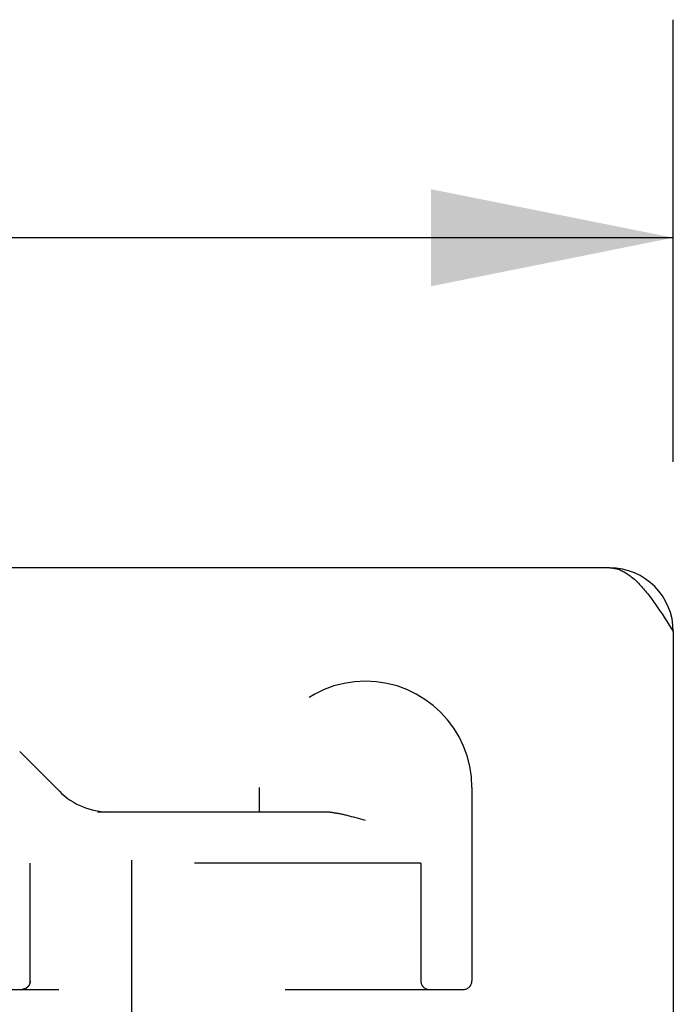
# Model space of a CAD drawing. Header units: inches. Extents: x 0 to 72.6, y 0 to 47.
# Tile 11 of 16: x 33.4 to 34.6, y 9.2 to 11. Entities that reach past the tile are written whole.
import ezdxf

# ---------------------------------------------------------------- set-up
doc = ezdxf.new("R2010")
doc.units = ezdxf.units.IN
doc.header["$LTSCALE"] = 3.990854
doc.header["$MEASUREMENT"] = 0
doc.linetypes.add('HIDDEN', pattern=[0.2, 0.1, -0.1])
doc.layers.get('0').update_dxf_attribs({"linetype": 'CONTINUOUS'})
doc.layers.add('DEFAULT_2', color=8, linetype='HIDDEN')
doc.layers.add('DIMENSIONS', color=7, linetype='CONTINUOUS')
doc.styles.get("Standard").update_dxf_attribs({"font": 'arial.ttf'})
doc.dimstyles.new('DIMSTYLE_1', dxfattribs={"dimtxt": 0.320122, "dimasz": 0.426829, "dimexe": 0.09, "dimexo": 0.07, "dimgap": 0.0375, "dimtad": 0, "dimtih": 1, "dimtoh": 1, "dimzin": 4, "dimdsep": 46, "dimtxsty": 'Standard', "dimblk": '_FILLED', "dimblk1": '_FILLED', "dimblk2": '_FILLED', "dimcen": 0.09, "dimazin": 1, "dimtfac": 1, "dimtofl": 0, "dimtmove": 0, "dimatfit": 3, "dimldrblk": '_FILLED', "dimfxl": 1, "dimtolj": 1, "dimtzin": 4, "dimarcsym": 0})

# ---------------------------------------------------------------- blocks, each defined once
blk = doc.blocks.new('_FILLED')
at = {"color": 0, "linetype": 'ByBlock'}
blk.add_solid([(0, 0), (-1, 0.2), (-1, -0.2)], dxfattribs=at)
blk = doc.blocks.new('*D17')
at = {"layer": 'DIMENSIONS', "color": 2, "linetype": 'Continuous'}
for p, q in [((14.2239, 10.1937), (14.2239, 10.9727)), ((34.5989, 10.1937), (34.5989, 10.9727)), ((14.2239, 10.5886), (22.9601, 10.5886)), ((34.5989, 10.5886), (25.8627, 10.5886))]:
    blk.add_line(p, q, dxfattribs=at)
at = {"layer": 'DIMENSIONS', "color": 2, "linetype": 'Continuous', "xscale": 0.4268292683, "yscale": 0.4268292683, "zscale": 0.4268292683, "rotation": 180}
blk.add_blockref('_FILLED', (14.2239, 10.5886), dxfattribs=at)
at = {"layer": 'DIMENSIONS', "color": 2, "linetype": 'Continuous', "xscale": 0.4268292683, "yscale": 0.4268292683, "zscale": 0.4268292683}
blk.add_blockref('_FILLED', (34.5989, 10.5886), dxfattribs=at)
at = {"layer": 'DIMENSIONS', "color": 2, "linetype": 'Continuous', "insert": (24.4114, 10.7486), "char_height": 0.32012, "width": 2.582396, "attachment_point": 2, "line_spacing_factor": 0.9}
blk.add_mtext('20.38 DOOR', dxfattribs=at)

msp = doc.modelspace()

# ---------------------------------------------------------------- linework, layer by layer
at = {"color": 3, "linetype": 'Continuous'}
for p, q in [((34.4869, 10.0069), (14.3359, 10.0069)), ((34.5845, 9.9175), (34.5881, 9.9119)), ((34.5881, 9.9119), (34.5917, 9.9063)), ((34.5989, 9.8949), (34.5989, 9.1969))]:
    msp.add_line(p, q, dxfattribs=at)
for points in [[(34.4869, 10.0069), (34.4887, 10.0069), (34.4905, 10.0068), (34.4923, 10.0066), (34.4941, 10.0064), (34.4959, 10.006), (34.4977, 10.0057), (34.4995, 10.0052), (34.5014, 10.0046), (34.5032, 10.004), (34.505, 10.0034), (34.5068, 10.0026), (34.5086, 10.0018), (34.5104, 10.0009), (34.5122, 10), (34.514, 9.999), (34.5158, 9.9979), (34.5176, 9.9967), (34.5194, 9.9955), (34.5212, 9.9942), (34.523, 9.9929), (34.5248, 9.9915), (34.5266, 9.99), (34.5285, 9.9885), (34.5303, 9.9869), (34.5321, 9.9852), (34.5339, 9.9835), (34.5357, 9.9817), (34.5375, 9.9799), (34.5393, 9.978), (34.5411, 9.9761), (34.5429, 9.9741), (34.5447, 9.9721), (34.5465, 9.97), (34.5483, 9.9679), (34.5501, 9.9657), (34.5519, 9.9635), (34.5537, 9.9612), (34.5555, 9.9589), (34.5574, 9.9566), (34.5592, 9.9542), (34.561, 9.9518), (34.5628, 9.9493), (34.5646, 9.9468), (34.5664, 9.9443), (34.5682, 9.9417), (34.57, 9.9391), (34.5718, 9.9365), (34.5736, 9.9338), (34.5754, 9.9312), (34.5772, 9.9285), (34.579, 9.9258), (34.5808, 9.923), (34.5826, 9.9203), (34.5845, 9.9175)], [(34.5917, 9.9063), (34.5971, 9.8978), (34.5989, 9.8949)]]:
    msp.add_lwpolyline(points, dxfattribs=at)
msp.add_arc((34.4869, 9.8949), 0.112, 0, 90, dxfattribs=at)
at = {"layer": 'DEFAULT_2', "color": 8, "linetype": 'HIDDEN'}
for p, q in [((33.4469, 9.6835), (33.5168, 9.6136)), ((33.8689, 9.6199), (33.8689, 9.5769)), ((34.2439, 9.6199), (34.2439, 9.2794)), ((33.9829, 9.5769), (33.5422, 9.5769)), ((34.0319, 9.5687), (34.028, 9.5697)), ((34.0359, 9.5676), (34.0319, 9.5687)), ((34.0399, 9.5665), (34.0359, 9.5676)), ((34.044, 9.5654), (34.0399, 9.5665)), ((34.0522, 9.5631), (34.044, 9.5654)), ((34.0564, 9.5619), (34.0522, 9.5631)), ((33.6439, 9.4923), (33.6439, 2.4509)), ((34.1539, 9.4869), (33.4226, 9.4869)), ((33.4651, 9.2794), (33.4651, 9.4869)), ((33.4653, 9.2794), (33.4653, 9.4869)), ((34.1539, 9.4869), (34.1539, 9.2794)), ((32.3184, 9.2644), (34.2289, 9.2644)), ((33.4515, 9.2644), (33.451, 9.2644))]:
    msp.add_line(p, q, dxfattribs=at)
for points in [[(34.028, 9.5697), (34.0261, 9.5702), (34.0242, 9.5706), (34.0223, 9.5711), (34.0205, 9.5715), (34.0187, 9.5719), (34.0169, 9.5724), (34.0151, 9.5727), (34.0134, 9.5731), (34.0117, 9.5735), (34.01, 9.5738), (34.0084, 9.5741), (34.0067, 9.5744), (34.0051, 9.5747), (34.0036, 9.575), (34.002, 9.5752), (34.0005, 9.5755), (33.9991, 9.5757), (33.9977, 9.5759), (33.9962, 9.576), (33.9949, 9.5762), (33.9935, 9.5764), (33.9922, 9.5765), (33.991, 9.5766), (33.9897, 9.5767), (33.9885, 9.5768), (33.9873, 9.5768), (33.9862, 9.5769), (33.985, 9.5769), (33.9839, 9.5769), (33.9829, 9.5769)], [(33.4653, 9.2794), (33.4653, 9.2792), (33.4653, 9.2789), (33.4653, 9.2787), (33.4652, 9.2784), (33.4652, 9.2782), (33.4652, 9.2779), (33.4652, 9.2777), (33.4651, 9.2774), (33.4651, 9.2772), (33.4651, 9.2769), (33.465, 9.2766), (33.465, 9.2764), (33.4649, 9.2761), (33.4649, 9.2759), (33.4648, 9.2756), (33.4648, 9.2754), (33.4647, 9.2751), (33.4646, 9.2749), (33.4645, 9.2746), (33.4645, 9.2744), (33.4644, 9.2741), (33.4643, 9.2739), (33.4642, 9.2736), (33.4641, 9.2733), (33.464, 9.2731), (33.4639, 9.2728), (33.4637, 9.2726), (33.4636, 9.2723), (33.4635, 9.2721), (33.4634, 9.2718), (33.4632, 9.2716), (33.4631, 9.2714), (33.4629, 9.2711), (33.4628, 9.2709), (33.4626, 9.2706), (33.4624, 9.2704), (33.4623, 9.2701), (33.4621, 9.2699), (33.4619, 9.2697), (33.4617, 9.2694), (33.4615, 9.2692), (33.4613, 9.269), (33.4611, 9.2688), (33.4609, 9.2685), (33.4607, 9.2683), (33.4605, 9.2681), (33.4602, 9.2679), (33.46, 9.2677), (33.4597, 9.2675), (33.4595, 9.2673), (33.4592, 9.2671), (33.459, 9.2669), (33.4587, 9.2667), (33.4584, 9.2665), (33.4581, 9.2664), (33.4578, 9.2662), (33.4576, 9.266), (33.4573, 9.2659), (33.457, 9.2657), (33.4566, 9.2656), (33.4563, 9.2655), (33.456, 9.2653), (33.4557, 9.2652), (33.4554, 9.2651), (33.455, 9.265), (33.4547, 9.2649), (33.4544, 9.2648), (33.454, 9.2647), (33.4537, 9.2647), (33.4533, 9.2646), (33.453, 9.2646), (33.4526, 9.2645), (33.4523, 9.2645), (33.4519, 9.2645), (33.4514, 9.2644)], [(33.4651, 9.2794), (33.4651, 9.2792), (33.4651, 9.2789), (33.4651, 9.2787), (33.465, 9.2784), (33.465, 9.2782), (33.465, 9.2779), (33.465, 9.2777), (33.4649, 9.2774), (33.4649, 9.2772), (33.4649, 9.2769), (33.4648, 9.2766), (33.4648, 9.2764), (33.4647, 9.2761), (33.4647, 9.2759), (33.4646, 9.2756), (33.4646, 9.2754), (33.4645, 9.2751), (33.4644, 9.2749), (33.4643, 9.2746), (33.4643, 9.2744), (33.4642, 9.2741), (33.4641, 9.2738), (33.464, 9.2736), (33.4639, 9.2733), (33.4638, 9.2731), (33.4637, 9.2728), (33.4635, 9.2726), (33.4634, 9.2723), (33.4633, 9.2721), (33.4632, 9.2718), (33.463, 9.2716), (33.4629, 9.2713), (33.4627, 9.2711), (33.4626, 9.2709), (33.4624, 9.2706), (33.4623, 9.2704), (33.4621, 9.2701), (33.4619, 9.2699), (33.4617, 9.2697), (33.4615, 9.2694), (33.4613, 9.2692), (33.4611, 9.269), (33.4609, 9.2688), (33.4607, 9.2685), (33.4605, 9.2683), (33.4603, 9.2681), (33.46, 9.2679), (33.4598, 9.2677), (33.4596, 9.2675), (33.4593, 9.2673), (33.459, 9.2671), (33.4588, 9.2669), (33.4585, 9.2667), (33.4582, 9.2665), (33.458, 9.2664), (33.4577, 9.2662), (33.4574, 9.266), (33.4571, 9.2659), (33.4568, 9.2657), (33.4565, 9.2656), (33.4562, 9.2655), (33.4558, 9.2653), (33.4555, 9.2652), (33.4552, 9.2651), (33.4549, 9.265), (33.4545, 9.2649), (33.4542, 9.2648), (33.4539, 9.2647), (33.4535, 9.2647), (33.4532, 9.2646), (33.4528, 9.2646), (33.4525, 9.2645), (33.4521, 9.2645), (33.4518, 9.2645)]]:
    msp.add_lwpolyline(points, dxfattribs=at)
for centre, radius, start, end in [((34.0564, 9.6199), 0.1875, 0, 180), ((33.6052, 9.7019), 0.125, 225, 270), ((34.1689, 9.2794), 0.015, 180, 270), ((34.2289, 9.2794), 0.015, 270, 360)]:
    msp.add_arc(centre, radius, start, end, dxfattribs=at)

# ---------------------------------------------------------------- dimensions: what is measured, and where the dimension line sits
at = {"layer": 'DIMENSIONS', "color": 2, "linetype": 'Continuous'}
dim = msp.add_linear_dim(base=(34.5989044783, 10.5885503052), p1=(14.2239044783, 10.1237223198), p2=(34.5989044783, 10.1237223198), text='<> DOOR', dimstyle='DIMSTYLE_1', dxfattribs=at)
dim.commit()
dim.dimension.update_dxf_attribs({"geometry": '*D17', "text_midpoint": (24.4114044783, 10.5885503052), "dimtype": 160})

doc.saveas('drawing.dxf')
